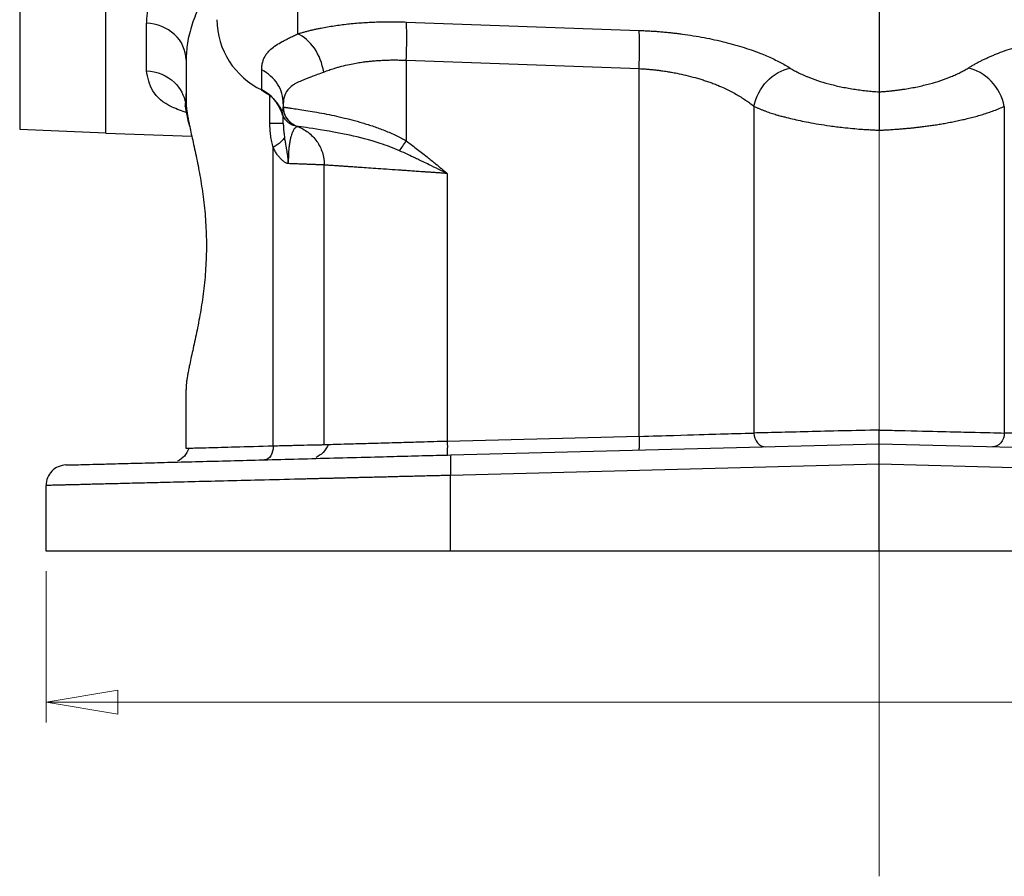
# Model space of a CAD drawing. Header units: inches. Extents: x 0.6 to 16.3, y 0.2 to 11.5.
# Tile 3 of 33: x 3.1 to 5, y 4 to 5.7. Entities that reach past the tile are written whole.
import ezdxf

# ---------------------------------------------------------------- set-up
doc = ezdxf.new("R2010")
doc.units = ezdxf.units.IN
doc.header["$MEASUREMENT"] = 0
doc.linetypes.add('CENTERX2', pattern=[0.8, 0.5, -0.1, 0.1, -0.1])
doc.styles.add('SLDTEXTSTYLE0', font='TXT', dxfattribs={"width": 0.75})
doc.dimstyles.new('SLDDIMSTYLE1', dxfattribs={"dimtxt": 0.137795, "dimasz": 0.14, "dimexe": 0, "dimexo": 0.0625, "dimgap": 0.034449, "dimtad": 0, "dimdec": 1, "dimlfac": 1.5, "dimrnd": 1e-09, "dimzin": 12, "dimdsep": 46, "dimtxsty": 'SLDTEXTSTYLE0', "dimblk1": 'CLOSED', "dimblk2": 'CLOSED', "dimsah": 1, "dimcen": 0.09, "dimadec": 0, "dimazin": 3, "dimtfac": 1, "dimtdec": 1, "dimtofl": 0, "dimtmove": 0, "dimatfit": 3, "dimldrblk": 'CLOSED', "dimfxl": 0, "dimfrac": 2, "dimtolj": 1, "dimtzin": 12, "dimarcsym": 0})

# ---------------------------------------------------------------- blocks, each defined once
blk = doc.blocks.new('_Closed')
at = {"color": 0, "linetype": 'ByBlock', "lineweight": -2}
for p, q in [((-1, 0.166667), (0, 0)), ((-1, 0.166667), (-1, -0.166667)), ((0, 0), (-1, -0.166667)), ((0, 0), (-1, 0))]:
    blk.add_line(p, q, dxfattribs=at)
blk = doc.blocks.new('_D_11')
at = {"color": 7, "linetype": 'Continuous', "lineweight": 0}
for p, q in [((3.1715, 4.5823), (3.1715, 4.2873)), ((6.4248, 4.5823), (6.4248, 4.2873)), ((5.4597, 4.5252), (5.4177, 4.5252)), ((5.4177, 4.5252), (5.4177, 4.3064)), ((5.7651, 4.5252), (5.8071, 4.5252)), ((5.8071, 4.5252), (5.8071, 4.3064)), ((3.1715, 4.3267), (5.2969, 4.3267)), ((6.4248, 4.3267), (5.9279, 4.3267)), ((5.4177, 4.3064), (5.4597, 4.3064)), ((5.8071, 4.3064), (5.7651, 4.3064))]:
    blk.add_line(p, q, dxfattribs=at)
at = {"color": 7, "linetype": 'Continuous', "lineweight": 18, "xscale": 0.14, "yscale": 0.14, "rotation": 180.0000000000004}
blk.add_blockref('_Closed', (3.1715, 4.3267, 0.4416), dxfattribs=at)
at = {"color": 7, "linetype": 'Continuous', "lineweight": 18, "xscale": 0.14, "yscale": 0.14}
blk.add_blockref('_Closed', (6.4248, 4.3267, 0.4416), dxfattribs=at)
at = {"color": 7, "linetype": 'Continuous', "lineweight": 18, "char_height": 0.1378, "attachment_point": 1, "style": 'SLDTEXTSTYLE0'}
for s, insert in [('124', (5.4597, 4.4841)), ('4.9', (5.4851, 4.2779))]:
    blk.add_mtext(s, dxfattribs=dict(at, insert=insert))

msp = doc.modelspace()

# ---------------------------------------------------------------- linework, layer by layer
at = {"color": 7, "linetype": 'CENTERX2', "lineweight": 18}
for p, q in [((4.7981, 3.987), (4.7981, 10.5473)), ((4.7981, 5.4433), (4.7981, 3.987))]:
    msp.add_line(p, q, dxfattribs=at)
at = {"color": 8, "linetype": 'Continuous', "lineweight": 25}
for p, q in [((3.1201, 5.7883), (3.1201, 5.4454)), ((3.6628, 5.7229), (3.6628, 5.6313)), ((3.6086, 5.4565), (3.6086, 5.5105))]:
    msp.add_line(p, q, dxfattribs=at)
at = {"color": 7, "linetype": 'Continuous', "lineweight": 25}
for p, q in [((3.2885, 5.4381), (3.2885, 5.7839)), ((4.7981, 5.6845), (4.7981, 5.5181)), ((3.8749, 5.6544), (4.3294, 5.638)), ((3.3676, 5.5593), (3.3676, 5.6519)), ((3.4448, 5.5807), (3.4448, 5.4993)), ((3.8749, 5.5798), (4.3294, 5.5634)), ((3.8749, 5.5798), (3.8749, 5.4222)), ((3.5927, 5.5218), (3.5927, 5.5608)), ((4.3294, 4.8457), (4.3294, 5.5634)), ((3.4446, 5.5142), (3.4438, 5.4959)), ((3.6348, 5.495), (3.6348, 5.4884)), ((4.5538, 5.4898), (4.5538, 4.8522)), ((5.0425, 5.4898), (5.0425, 4.8522)), ((3.1201, 5.4454), (3.2885, 5.4381)), ((3.6615, 5.4507), (3.6615, 5.4507)), ((3.2884, 5.4375), (3.4561, 5.4316)), ((3.615, 4.8266), (3.615, 5.4096)), ((3.7148, 4.829), (3.7148, 5.3753)), ((3.9549, 5.3588), (3.9549, 4.8359)), ((3.4448, 4.8219), (3.4448, 4.9374)), ((4.3294, 4.8457), (3.9549, 4.8359)), ((3.9622, 4.8095), (4.7981, 4.8313)), ((4.7981, 4.7914), (4.7981, 4.8313)), ((4.7981, 4.8313), (5.634, 4.8095)), ((3.4519, 4.8221), (3.4448, 4.8219)), ((4.7981, 4.7914), (3.9612, 4.7695)), ((4.7981, 4.6217), (4.7981, 4.7914)), ((5.6351, 4.7695), (4.7981, 4.7914)), ((3.9612, 4.6217), (3.9612, 4.7695)), ((3.1715, 4.6217), (3.1715, 4.7498)), ((4.7981, 4.6217), (3.9612, 4.6217)), ((5.6351, 4.6217), (4.7981, 4.6217))]:
    msp.add_line(p, q, dxfattribs=at)
at = {"color": 7, "linetype": 'Continuous', "lineweight": 25, "flags": 128}
msp.add_lwpolyline([(3.594, 5.5205), (3.5934, 5.5203), (3.5928, 5.5208), (3.5927, 5.5218)], dxfattribs=at)
at = {"color": 7, "linetype": 'Continuous', "lineweight": 25}
for centre, radius, start, end in [((3.6594, 5.6613), 0.1546, 180.8652, 244.4317), ((3.5592, 5.4534), 0.0762, 19.5522, 63.9378)]:
    msp.add_arc(centre, radius, start, end, dxfattribs=at)
for points, knots in [([(3.2885, 5.4375), (3.2885, 5.4375), (3.2885, 5.4375), (3.2885, 5.4379), (3.2885, 5.4385), (3.2885, 5.4394), (3.2885, 5.4405), (3.2885, 5.4419), (3.2885, 5.4435), (3.2885, 5.4454), (3.2885, 5.4475), (3.2885, 5.4499), (3.2885, 5.4525), (3.2885, 5.4554), (3.2885, 5.4585), (3.2885, 5.4684), (3.2885, 5.4898), (3.2885, 5.5311), (3.2885, 5.5831), (3.2885, 5.6302), (3.2885, 5.6657), (3.2885, 5.6854), (3.2885, 5.7058), (3.2885, 5.727), (3.2885, 5.749), (3.2885, 5.7716), (3.2885, 5.7873), (3.2885, 5.7952)], [0, 0, 0, 0, 0.01842, 0.036826, 0.055222, 0.073608, 0.091987, 0.110363, 0.128736, 0.147109, 0.165485, 0.183866, 0.202254, 0.220651, 0.23906, 0.257483, 0.384634, 0.511796, 0.635949, 0.760114, 0.794416, 0.828683, 0.862929, 0.897168, 0.931417, 0.965689, 1, 1, 1, 1]), ([(3.4219, 5.7905), (3.4202, 5.788), (3.4167, 5.7831), (3.4118, 5.7758), (3.4071, 5.7685), (3.4027, 5.7613), (3.3986, 5.7541), (3.3947, 5.7469), (3.391, 5.7398), (3.3876, 5.7328), (3.3845, 5.7258), (3.3809, 5.7172), (3.3772, 5.7071), (3.3737, 5.6956), (3.371, 5.6843), (3.3691, 5.6733), (3.3678, 5.6625), (3.3677, 5.6555), (3.3676, 5.6519)], [0, 0, 0, 0, 0.050606, 0.101049, 0.151346, 0.201514, 0.25157, 0.301531, 0.351415, 0.401238, 0.451018, 0.500773, 0.585188, 0.668997, 0.752291, 0.83516, 0.917698, 1, 1, 1, 1]), ([(3.6628, 5.6313), (3.6648, 5.6319), (3.6689, 5.6331), (3.6751, 5.6349), (3.6815, 5.6366), (3.6881, 5.6382), (3.6947, 5.6398), (3.7015, 5.6413), (3.7143, 5.6439), (3.7337, 5.6473), (3.7605, 5.6507), (3.7883, 5.6532), (3.8121, 5.6544), (3.8313, 5.6549), (3.8458, 5.655), (3.8603, 5.6548), (3.87, 5.6545), (3.8749, 5.6544)], [0, 0, 0, 0, 0.036074, 0.07203, 0.107891, 0.143681, 0.179424, 0.215145, 0.250867, 0.377241, 0.503137, 0.628562, 0.753762, 0.815355, 0.876835, 0.938338, 1, 1, 1, 1]), ([(3.8749, 5.5798), (3.8752, 5.5878), (3.8754, 5.5958), (3.8757, 5.6111), (3.8758, 5.6184), (3.8758, 5.6316), (3.8757, 5.6376), (3.8754, 5.6475), (3.8752, 5.6515), (3.8749, 5.6544)], [0, 0, 0, 0, 0.25, 0.25, 0.5, 0.5, 0.75, 0.75, 1, 1, 1, 1]), ([(4.3294, 5.638), (4.3326, 5.6379), (4.3389, 5.6376), (4.3483, 5.6371), (4.3578, 5.6366), (4.3672, 5.6359), (4.3766, 5.6351), (4.3859, 5.6342), (4.3953, 5.6332), (4.4046, 5.6321), (4.4253, 5.6294), (4.4568, 5.6243), (4.4973, 5.6154), (4.5353, 5.6047), (4.5628, 5.5949), (4.5817, 5.587), (4.5934, 5.5816), (4.6045, 5.5761), (4.615, 5.5704), (4.6214, 5.5664), (4.6246, 5.5644)], [0, 0, 0, 0, 0.026736, 0.05341, 0.080046, 0.106668, 0.133301, 0.15997, 0.186698, 0.21351, 0.24043, 0.365727, 0.492055, 0.619462, 0.748096, 0.798265, 0.848416, 0.898674, 0.949161, 1, 1, 1, 1]), ([(4.9717, 5.5644), (4.9735, 5.5655), (4.977, 5.5677), (4.9826, 5.571), (4.9883, 5.5742), (4.9943, 5.5773), (5.0004, 5.5804), (5.0068, 5.5834), (5.0134, 5.5864), (5.0201, 5.5893), (5.0355, 5.5956), (5.061, 5.6047), (5.099, 5.6154), (5.1395, 5.6243), (5.1735, 5.6298), (5.1991, 5.633), (5.2159, 5.6347), (5.2329, 5.6362), (5.2499, 5.6373), (5.2612, 5.6378), (5.2669, 5.638)], [0, 0, 0, 0, 0.028289, 0.056454, 0.084517, 0.112498, 0.140419, 0.1683, 0.196164, 0.224031, 0.251922, 0.380516, 0.507964, 0.634252, 0.759589, 0.80795, 0.85603, 0.90397, 0.951912, 1, 1, 1, 1]), ([(3.5927, 5.5608), (3.5927, 5.5622), (3.5927, 5.5649), (3.5931, 5.5689), (3.5937, 5.5728), (3.5946, 5.5764), (3.5957, 5.58), (3.597, 5.5834), (3.5986, 5.5867), (3.6005, 5.5898), (3.6026, 5.5929), (3.605, 5.5958), (3.6076, 5.5987), (3.6124, 5.6032), (3.6202, 5.6091), (3.6303, 5.6151), (3.6395, 5.6199), (3.6467, 5.6236), (3.6544, 5.6273), (3.66, 5.63), (3.6628, 5.6313)], [0, 0, 0, 0, 0.044591, 0.088899, 0.132951, 0.176771, 0.220386, 0.263822, 0.307106, 0.350265, 0.393327, 0.436319, 0.479269, 0.522205, 0.645361, 0.76773, 0.826448, 0.884678, 0.942501, 1, 1, 1, 1]), ([(3.7137, 5.5567), (3.7154, 5.5574), (3.7189, 5.5588), (3.7255, 5.5612), (3.7329, 5.5636), (3.741, 5.5661), (3.7508, 5.5688), (3.7628, 5.5716), (3.7761, 5.5741), (3.7862, 5.5757), (3.7943, 5.5769), (3.8014, 5.5777), (3.8099, 5.5786), (3.8198, 5.5793), (3.8306, 5.5799), (3.8417, 5.5803), (3.8509, 5.5804), (3.8584, 5.5803), (3.8639, 5.5802), (3.8694, 5.5801), (3.873, 5.5799), (3.8749, 5.5798)], [0, 0, 0, 0, 0.041682, 0.080729, 0.150602, 0.202124, 0.25427, 0.353935, 0.435478, 0.505206, 0.542177, 0.584062, 0.630765, 0.689894, 0.755133, 0.813638, 0.878218, 0.908968, 0.939255, 0.969771, 1, 1, 1, 1]), ([(3.3676, 5.5593), (3.3881, 5.5586), (3.4242, 5.5435), (3.4412, 5.511), (3.4438, 5.4959)], [-1, -1, -1, -1, -0.5, -0.1013245, -0.1013245, -0.1013245, -0.1013245]), ([(3.7137, 5.5567), (3.7049, 5.5531), (3.6966, 5.55), (3.6821, 5.5446), (3.6759, 5.5422), (3.6667, 5.5382), (3.6634, 5.5366), (3.6585, 5.534), (3.6567, 5.533), (3.6516, 5.5298), (3.6487, 5.5275), (3.6421, 5.5209), (3.6391, 5.5162), (3.6356, 5.5061), (3.6348, 5.5008), (3.6348, 5.495)], [-1.053967, -1.053967, -1.053967, -1.053967, -0.869523, -0.869523, -0.65873, -0.65873, -0.526984, -0.526984, -0.461111, -0.461111, -0.355714, -0.355714, -0.187079, -0.187079, 0, 0, 0, 0]), ([(4.3294, 5.5634), (4.3317, 5.5633), (4.3363, 5.5631), (4.3434, 5.5626), (4.3506, 5.562), (4.3581, 5.5613), (4.3657, 5.5604), (4.3745, 5.5593), (4.3835, 5.558), (4.3934, 5.5563), (4.4057, 5.554), (4.4212, 5.5506), (4.4361, 5.5467), (4.4479, 5.5433), (4.4552, 5.541), (4.4609, 5.5392), (4.4668, 5.5372), (4.4742, 5.5345), (4.485, 5.5303), (4.5003, 5.5235), (4.515, 5.5158), (4.528, 5.5081), (4.5371, 5.5022), (4.5459, 5.4961), (4.5514, 5.492), (4.5542, 5.4899)], [0, 0, 0, 0, 0.02508, 0.050564, 0.076842, 0.104311, 0.133366, 0.160292, 0.201927, 0.233325, 0.271701, 0.342437, 0.414079, 0.450543, 0.486535, 0.504454, 0.523042, 0.559847, 0.601864, 0.67058, 0.781176, 0.835364, 0.891198, 0.944223, 1, 1, 1, 1]), ([(4.6246, 5.5644), (4.626, 5.5636), (4.6287, 5.5619), (4.633, 5.5594), (4.6375, 5.557), (4.6422, 5.5546), (4.647, 5.5523), (4.6521, 5.55), (4.6618, 5.5459), (4.6772, 5.5402), (4.6993, 5.5336), (4.7229, 5.528), (4.7436, 5.5242), (4.7603, 5.5218), (4.7728, 5.5202), (4.7855, 5.519), (4.7939, 5.5184), (4.7981, 5.5181)], [0, 0, 0, 0, 0.036355, 0.072536, 0.108581, 0.144528, 0.180418, 0.216288, 0.252179, 0.380435, 0.507655, 0.633754, 0.758949, 0.81951, 0.879713, 0.939796, 1, 1, 1, 1]), ([(4.7981, 5.5181), (4.8006, 5.5183), (4.8054, 5.5186), (4.8126, 5.5192), (4.8198, 5.5199), (4.827, 5.5207), (4.8341, 5.5216), (4.8412, 5.5225), (4.8544, 5.5245), (4.8733, 5.528), (4.897, 5.5336), (4.9191, 5.5402), (4.9359, 5.5464), (4.9481, 5.5517), (4.9566, 5.5558), (4.9645, 5.56), (4.9693, 5.563), (4.9717, 5.5644)], [0, 0, 0, 0, 0.034419, 0.06877, 0.103098, 0.137448, 0.171865, 0.206393, 0.241076, 0.366207, 0.49237, 0.619527, 0.747844, 0.810609, 0.873416, 0.936477, 1, 1, 1, 1]), ([(5.0426, 5.4898), (5.0391, 5.5077), (5.0206, 5.5432), (4.9878, 5.5617), (4.9717, 5.5644), (4.9717, 5.5644), (4.9717, 5.5644), (4.9717, 5.5644)], [0.000019, 0.000019, 0.000019, 0.000019, 0.5, 1, 1, 1, 1.000128, 1.000128, 1.000128, 1.000128]), ([(3.594, 5.5205), (3.6, 5.5169), (3.612, 5.5096), (3.625, 5.4938), (3.6326, 5.48), (3.6338, 5.4715), (3.6341, 5.4696)], [0, 0, 0, 0, 0.304294, 0.607314, 0.909145, 1, 1, 1, 1]), ([(4.7981, 5.5181), (4.7981, 5.5176), (4.7981, 5.5164), (4.7981, 5.514), (4.7981, 5.5103), (4.7981, 5.5051), (4.7981, 5.4979), (4.7981, 5.4892), (4.7981, 5.4795), (4.7981, 5.47), (4.7981, 5.4607), (4.7981, 5.4518), (4.7981, 5.446), (4.7981, 5.4433)], [0, 0, 0, 0, 0.040425, 0.098021, 0.172793, 0.264728, 0.373769, 0.499826, 0.613451, 0.720321, 0.820394, 0.91362, 1, 1, 1, 1]), ([(3.4448, 5.4993), (3.4448, 5.4983), (3.4449, 5.4962), (3.445, 5.4929), (3.4453, 5.4894), (3.4457, 5.4857), (3.4462, 5.4818), (3.4468, 5.4777), (3.4476, 5.4733), (3.4483, 5.4688), (3.4492, 5.4641), (3.4502, 5.4592), (3.4518, 5.4512), (3.4543, 5.4396), (3.4578, 5.4237), (3.4616, 5.4066), (3.4667, 5.3826), (3.473, 5.3502), (3.4794, 5.3081), (3.4836, 5.2638), (3.4851, 5.2184), (3.4836, 5.1729), (3.4794, 5.1287), (3.473, 5.0866), (3.4667, 5.0541), (3.4616, 5.0301), (3.4578, 5.0131), (3.4543, 4.9971), (3.4515, 4.984), (3.4494, 4.9734), (3.4478, 4.9648), (3.4465, 4.9569), (3.4456, 4.9497), (3.4449, 4.9431), (3.4449, 4.9393), (3.4448, 4.9374)], [0, 0, 0, 0, 0.011463, 0.022902, 0.034326, 0.045743, 0.057161, 0.068588, 0.080032, 0.091501, 0.103004, 0.114548, 0.126141, 0.157491, 0.188854, 0.220179, 0.251395, 0.313727, 0.375914, 0.438273, 0.499987, 0.561691, 0.624061, 0.686248, 0.74858, 0.779794, 0.81112, 0.842482, 0.873833, 0.895053, 0.916131, 0.937114, 0.958053, 0.978998, 1, 1, 1, 1]), ([(3.442, 5.4908), (3.442, 5.4908), (3.4421, 5.4909), (3.4442, 5.489), (3.4446, 5.4827), (3.4447, 5.4801)], [0, 0, 0, 0, 0.112401, 0.625449, 1, 1, 1, 1]), ([(3.452, 5.4505), (3.4516, 5.4521), (3.4509, 5.4551), (3.4498, 5.4595), (3.4486, 5.4644), (3.4475, 5.4699), (3.4462, 5.4764), (3.445, 5.4831), (3.444, 5.4899), (3.4439, 5.4939), (3.4438, 5.4959)], [0, 0, 0, 0, 0.083824, 0.166784, 0.248586, 0.37226, 0.498343, 0.666894, 0.832304, 1, 1, 1, 1]), ([(3.631, 5.4789), (3.6314, 5.4793), (3.6322, 5.4802), (3.6331, 5.4816), (3.6339, 5.4831), (3.6344, 5.4848), (3.6348, 5.4865), (3.6348, 5.4878), (3.6348, 5.4884)], [0, 0, 0, 0, 0.1542062, 0.3133865, 0.4775489, 0.6467008, 0.8208491, 1, 1, 1, 1]), ([(3.6348, 5.4884), (3.6348, 5.4884), (3.6348, 5.4884), (3.6348, 5.4884), (3.6348, 5.4884), (3.6348, 5.4884), (3.6348, 5.4884), (3.6349, 5.4884), (3.6349, 5.4884), (3.6349, 5.4884)], [0, 0, 0, 0, 0.00567104, 0.00567104, 0.01078296, 0.01078296, 0.01397791, 0.01397791, 0.01597476, 0.01597476, 0.01597476, 0.01597476]), ([(3.6348, 5.4884), (3.6348, 5.4802), (3.6374, 5.4721), (3.6469, 5.4587), (3.6537, 5.4535), (3.6615, 5.4507)], [0, 0, 0, 0, 0.5, 0.5, 1, 1, 1, 1]), ([(3.6349, 5.4884), (3.6349, 5.4884), (3.6351, 5.4884), (3.6357, 5.4883), (3.6365, 5.4882), (3.6375, 5.488), (3.6388, 5.4878), (3.6403, 5.4876), (3.642, 5.4874), (3.6439, 5.4871), (3.646, 5.4868), (3.6539, 5.4857), (3.6722, 5.4831), (3.7077, 5.4772), (3.7473, 5.469), (3.7826, 5.4599), (3.811, 5.4509), (3.8295, 5.4441), (3.8441, 5.438), (3.855, 5.433), (3.8652, 5.4278), (3.8717, 5.424), (3.8749, 5.4222)], [0, 0, 0, 0, 0.021075, 0.041941, 0.062598, 0.083047, 0.103287, 0.123318, 0.143143, 0.162759, 0.182169, 0.201371, 0.359599, 0.503418, 0.6347, 0.754392, 0.818064, 0.878265, 0.910896, 0.942027, 0.97171, 1, 1, 1, 1]), ([(3.635, 5.4827), (3.6351, 5.4822), (3.6352, 5.4812), (3.6355, 5.4802), (3.6356, 5.4797)], [0, 0, 0, 0, 0.507718, 1, 1, 1, 1]), ([(3.6356, 5.4797), (3.6357, 5.4792), (3.636, 5.4781), (3.6363, 5.4771), (3.6364, 5.4766)], [0, 0, 0, 0, 0.536931, 1, 1, 1, 1]), ([(4.5538, 5.4898), (4.5554, 5.4891), (4.5587, 5.4876), (4.5639, 5.4854), (4.5691, 5.4833), (4.5744, 5.4813), (4.5797, 5.4793), (4.5849, 5.4775), (4.59, 5.4758), (4.5948, 5.4743), (4.5988, 5.4731), (4.6026, 5.472), (4.6073, 5.4707), (4.6161, 5.4684), (4.6334, 5.4641), (4.662, 5.458), (4.6958, 5.4525), (4.7252, 5.4488), (4.7457, 5.4467), (4.7582, 5.4456), (4.7667, 5.445), (4.7725, 5.4446), (4.7803, 5.4442), (4.7891, 5.4437), (4.795, 5.4434), (4.7981, 5.4433)], [0, 0, 0, 0, 0.031204, 0.062136, 0.092546, 0.12218, 0.150782, 0.178094, 0.203857, 0.227811, 0.249701, 0.260626, 0.28149, 0.313279, 0.376958, 0.504248, 0.66113, 0.755868, 0.820604, 0.878854, 0.887204, 0.909204, 0.939643, 0.968187, 1, 1, 1, 1]), ([(4.7981, 5.4433), (4.7991, 5.4433), (4.8012, 5.4434), (4.8045, 5.4435), (4.8084, 5.4437), (4.8128, 5.444), (4.8176, 5.4442), (4.823, 5.4446), (4.8289, 5.445), (4.8352, 5.4454), (4.8421, 5.446), (4.8494, 5.4466), (4.8572, 5.4473), (4.8655, 5.4482), (4.8741, 5.4491), (4.8832, 5.4502), (4.8927, 5.4515), (4.9026, 5.4529), (4.9127, 5.4544), (4.9232, 5.4562), (4.934, 5.4581), (4.9449, 5.4602), (4.9561, 5.4626), (4.9673, 5.4651), (4.9786, 5.4679), (4.9898, 5.4709), (5.001, 5.4742), (5.0119, 5.4778), (5.0226, 5.4815), (5.033, 5.4856), (5.0393, 5.4884), (5.0425, 5.4898)], [0, 0, 0, 0, 0.009735, 0.0212038, 0.0344069, 0.0493456, 0.0660211, 0.0844356, 0.1045918, 0.1264932, 0.150145, 0.1755535, 0.2027244, 0.2316544, 0.2623488, 0.2948142, 0.3290581, 0.3650879, 0.4029117, 0.4425373, 0.4839731, 0.5272276, 0.5723102, 0.6192316, 0.6680048, 0.7186429, 0.7711501, 0.8255341, 0.8818011, 0.9399552, 1, 1, 1, 1]), ([(3.631, 5.4789), (3.6312, 5.478), (3.6316, 5.4764), (3.6324, 5.4742), (3.6332, 5.4724), (3.6344, 5.4698), (3.6362, 5.4668), (3.6391, 5.4631), (3.6425, 5.4598), (3.6464, 5.4569), (3.6505, 5.4546), (3.6533, 5.4535), (3.6547, 5.4529)], [0, 0, 0, 0, 0.0754082, 0.1424327, 0.2011631, 0.251676, 0.384195, 0.5026926, 0.6395774, 0.766471, 0.8856975, 1, 1, 1, 1]), ([(3.6348, 5.4565), (3.6348, 5.4574), (3.6348, 5.4592), (3.6348, 5.4618), (3.6348, 5.4643), (3.6348, 5.4666), (3.6348, 5.4681), (3.6348, 5.4688)], [0, 0, 0, 0, 0.192636, 0.388711, 0.588475, 0.792164, 1, 1, 1, 1]), ([(3.6364, 5.4766), (3.6366, 5.4761), (3.637, 5.475), (3.6374, 5.4739), (3.6376, 5.4734)], [0, 0, 0, 0, 0.502177, 1, 1, 1, 1]), ([(3.6376, 5.4734), (3.6378, 5.4729), (3.6383, 5.4718), (3.6388, 5.4707), (3.6391, 5.4702)], [0, 0, 0, 0, 0.497395, 1, 1, 1, 1]), ([(3.6396, 5.4694), (3.6396, 5.4694), (3.6397, 5.4693), (3.6397, 5.4692), (3.6398, 5.4691), (3.64, 5.4687), (3.6403, 5.4683), (3.6406, 5.4678), (3.6408, 5.4674), (3.6409, 5.4673), (3.6409, 5.4672), (3.641, 5.4672), (3.641, 5.4671), (3.641, 5.4672), (3.641, 5.4671)], [0, 0, 0, 0, 0.0625, 0.0625, 0.125, 0.25, 0.5, 0.75, 0.875, 0.9375, 0.96875, 0.984375, 0.984375, 1, 1, 1, 1]), ([(3.6455, 5.4612), (3.6459, 5.4608), (3.6464, 5.4603), (3.6474, 5.4594), (3.6478, 5.4589), (3.6483, 5.4585)], [0, 0, 0, 0, 0.5, 0.5, 1, 1, 1, 1]), ([(3.6348, 5.4565), (3.6348, 5.4565), (3.6325, 5.4565), (3.6235, 5.4565), (3.6168, 5.4565), (3.6086, 5.4565)], [0, 0, 0, 0, 0.5, 0.5, 1, 1, 1, 1]), ([(3.615, 5.4096), (3.6145, 5.4114), (3.6134, 5.4151), (3.6122, 5.4207), (3.6111, 5.4265), (3.6102, 5.4323), (3.6095, 5.4382), (3.609, 5.4442), (3.6087, 5.4503), (3.6086, 5.4544), (3.6086, 5.4565)], [0, 0, 0, 0, 0.122719, 0.245534, 0.368728, 0.492581, 0.617369, 0.743362, 0.870821, 1, 1, 1, 1]), ([(3.6348, 5.4565), (3.6348, 5.4536), (3.6349, 5.4506), (3.6353, 5.4447), (3.6356, 5.4418), (3.6362, 5.4369), (3.6364, 5.435), (3.6369, 5.4318), (3.6371, 5.4306), (3.6373, 5.4293)], [-0.1829087, -0.1829087, -0.1829087, -0.1829087, -0.1600451, -0.1600451, -0.1234633, -0.1234633, -0.0649326, -0.0649326, 0, 0, 0, 0]), ([(3.6615, 5.4507), (3.6614, 5.4507), (3.6614, 5.4506), (3.6611, 5.4504), (3.6605, 5.4501), (3.6599, 5.4495), (3.6586, 5.4484), (3.6564, 5.4461), (3.6532, 5.441), (3.6504, 5.4338), (3.6483, 5.4256), (3.6469, 5.4183), (3.6458, 5.4098), (3.6451, 5.4015), (3.6448, 5.3945), (3.6446, 5.3891), (3.6445, 5.3836), (3.6445, 5.3799), (3.6445, 5.378)], [0, 0, 0, 0, 0.057925, 0.115041, 0.171555, 0.227668, 0.283575, 0.421978, 0.551347, 0.675055, 0.734785, 0.791116, 0.846519, 0.898517, 0.924614, 0.950045, 0.975077, 1, 1, 1, 1]), ([(3.6523, 5.4538), (3.6537, 5.4535), (3.6559, 5.453), (3.6559, 5.4531), (3.6559, 5.4531)], [0, 0, 0, 0, 0.58341, 1, 1, 1, 1]), ([(3.6615, 5.4507), (3.6692, 5.448), (3.6766, 5.4441), (3.6896, 5.4342), (3.6954, 5.4282), (3.7049, 5.4148), (3.7086, 5.4074), (3.7135, 5.3917), (3.7148, 5.3835), (3.7148, 5.3753)], [0, 0, 0, 0, 0.25, 0.25, 0.5, 0.5, 0.75, 0.75, 1, 1, 1, 1]), ([(3.8617, 5.4031), (3.8495, 5.4087), (3.8366, 5.4134), (3.8033, 5.4242), (3.7833, 5.4292), (3.7352, 5.4398), (3.7101, 5.4437), (3.6727, 5.4493), (3.662, 5.4505), (3.6615, 5.4507)], [-1.254494, -1.254494, -1.254494, -1.254494, -1.097682, -1.097682, -0.846783, -0.846783, -0.445345, -0.445345, 0, 0, 0, 0]), ([(3.6444, 5.378), (3.6444, 5.3792), (3.6444, 5.3809), (3.6443, 5.383), (3.6442, 5.3852), (3.644, 5.3884), (3.6436, 5.3924), (3.643, 5.3971), (3.6423, 5.4015), (3.6416, 5.4053), (3.6411, 5.408), (3.6407, 5.4106), (3.6399, 5.4149), (3.6387, 5.4211), (3.6378, 5.4265), (3.6373, 5.4293)], [0, 0, 0, 0, 0.067802, 0.094179, 0.12272, 0.190705, 0.27241, 0.349336, 0.464806, 0.522145, 0.575178, 0.625272, 0.672822, 0.830041, 1, 1, 1, 1]), ([(3.8749, 5.4222), (3.878, 5.4199), (3.8846, 5.4152), (3.8945, 5.4077), (3.9048, 5.3997), (3.9175, 5.3897), (3.9342, 5.376), (3.9473, 5.3651), (3.9549, 5.3588)], [0, 0, 0, 0, 0.114433, 0.23588, 0.364366, 0.499913, 0.709247, 1, 1, 1, 1]), ([(3.6444, 5.378), (3.6441, 5.378), (3.6436, 5.3781), (3.6426, 5.3783), (3.6413, 5.3788), (3.6387, 5.38), (3.6351, 5.3824), (3.631, 5.3861), (3.6268, 5.3905), (3.6226, 5.396), (3.6185, 5.4024), (3.6162, 5.4072), (3.615, 5.4096)], [0, 0, 0, 0, 0.022743, 0.049717, 0.08107, 0.140448, 0.274777, 0.399359, 0.529376, 0.683244, 0.839525, 1, 1, 1, 1]), ([(3.9549, 5.3588), (3.9494, 5.3614), (3.9438, 5.3641), (3.932, 5.3698), (3.9258, 5.3729), (3.9156, 5.3778), (3.9117, 5.3796), (3.9058, 5.3824), (3.9039, 5.3834), (3.8988, 5.3858), (3.8958, 5.3872), (3.8877, 5.391), (3.8828, 5.3934), (3.8725, 5.3982), (3.8671, 5.4007), (3.8617, 5.4031)], [-0.3893234, -0.3893234, -0.3893234, -0.3893234, -0.3211918, -0.3211918, -0.2433271, -0.2433271, -0.1946617, -0.1946617, -0.170329, -0.170329, -0.1313966, -0.1313966, -0.0691049, -0.0691049, 0, 0, 0, 0]), ([(3.7148, 5.3753), (3.7148, 5.3753), (3.7147, 5.3753), (3.7143, 5.3753), (3.7136, 5.3754), (3.7126, 5.3754), (3.7113, 5.3754), (3.7098, 5.3755), (3.7079, 5.3756), (3.7057, 5.3757), (3.7033, 5.3758), (3.7005, 5.3759), (3.6975, 5.376), (3.6941, 5.3761), (3.6905, 5.3762), (3.6865, 5.3764), (3.6823, 5.3766), (3.6778, 5.3767), (3.6729, 5.3769), (3.6678, 5.3771), (3.6624, 5.3773), (3.6567, 5.3775), (3.6507, 5.3778), (3.6465, 5.3779), (3.6444, 5.378)], [0, 0, 0, 0, 0.043545, 0.087271, 0.131179, 0.175268, 0.219539, 0.263992, 0.308627, 0.353443, 0.398442, 0.443622, 0.488984, 0.534529, 0.580255, 0.626164, 0.672255, 0.718529, 0.764984, 0.811622, 0.858443, 0.905446, 0.952632, 1, 1, 1, 1]), ([(3.9549, 5.3588), (3.9522, 5.3589), (3.9468, 5.3593), (3.9389, 5.3599), (3.9313, 5.3604), (3.9239, 5.3609), (3.9168, 5.3614), (3.91, 5.3618), (3.9035, 5.3623), (3.8972, 5.3627), (3.8913, 5.3631), (3.8856, 5.3635), (3.8801, 5.3639), (3.875, 5.3643), (3.8701, 5.3646), (3.8587, 5.3654), (3.8417, 5.3666), (3.8202, 5.368), (3.8012, 5.3694), (3.7857, 5.3704), (3.7731, 5.3713), (3.7629, 5.372), (3.7537, 5.3726), (3.7454, 5.3732), (3.7381, 5.3737), (3.7318, 5.3741), (3.7265, 5.3745), (3.7222, 5.3748), (3.7189, 5.375), (3.7165, 5.3752), (3.7151, 5.3753), (3.7149, 5.3753), (3.7148, 5.3753)], [0, 0, 0, 0, 0.021287, 0.041947, 0.06198, 0.081386, 0.100165, 0.118317, 0.135842, 0.15274, 0.169011, 0.184655, 0.199671, 0.214061, 0.227824, 0.240959, 0.310359, 0.376724, 0.440056, 0.500356, 0.543965, 0.587214, 0.630102, 0.672632, 0.714802, 0.756614, 0.798069, 0.839166, 0.879907, 0.920293, 0.960323, 1, 1, 1, 1]), ([(4.3294, 4.8457), (4.3296, 4.8387), (4.3296, 4.8318), (4.3294, 4.8219), (4.3291, 4.8191), (4.3287, 4.8191)], [0, 0, 0, 0, 0.5, 0.5, 1, 1, 1, 1]), ([(4.3294, 4.8457), (4.3546, 4.8464), (4.3786, 4.8471), (4.4354, 4.8488), (4.4638, 4.8496), (4.5046, 4.8508), (4.519, 4.8512), (4.5398, 4.8518), (4.5471, 4.852), (4.5538, 4.8522)], [-1.723503, -1.723503, -1.723503, -1.723503, -1.616838, -1.616838, -1.389336, -1.389336, -1.025333, -1.025333, -0.621517, -0.621517, -0.621517, -0.621517]), ([(4.7981, 4.858), (4.7741, 4.8575), (4.75, 4.8569), (4.7033, 4.8558), (4.6807, 4.8552), (4.6383, 4.8542), (4.6185, 4.8537), (4.5828, 4.8529), (4.5671, 4.8525), (4.5539, 4.8522)], [0, 0, 0, 0, 0.25, 0.25, 0.5, 0.5, 0.75, 0.75, 1, 1, 1, 1]), ([(4.7981, 4.8313), (4.7981, 4.8314), (4.7981, 4.8314), (4.7981, 4.8318), (4.7982, 4.8325), (4.7982, 4.8336), (4.7982, 4.835), (4.7982, 4.8369), (4.7982, 4.8393), (4.7982, 4.8421), (4.7982, 4.8455), (4.7982, 4.8493), (4.7981, 4.8536), (4.7981, 4.8565), (4.7981, 4.858)], [0, 0, 0, 0, 0.058431, 0.121405, 0.188947, 0.261042, 0.337634, 0.418648, 0.504062, 0.594007, 0.688634, 0.78792, 0.891733, 1, 1, 1, 1]), ([(4.7981, 4.858), (4.8123, 4.8577), (4.8253, 4.8574), (4.9038, 4.8555), (4.9474, 4.8545), (5.0064, 4.8531), (5.0263, 4.8526), (5.0425, 4.8522)], [1.96302, 1.96302, 1.96302, 1.96302, 2.133787, 2.133787, 3.106134, 3.106134, 4.25566, 4.25566, 4.25566, 4.25566]), ([(5.2669, 4.8457), (5.2584, 4.846), (5.2499, 4.8462), (5.2351, 4.8466), (5.2298, 4.8468), (5.2182, 4.8471), (5.2054, 4.8475), (5.1847, 4.8481), (5.1694, 4.8485), (5.1613, 4.8488), (5.1585, 4.8488), (5.1526, 4.849), (5.1367, 4.8495), (5.1123, 4.8502), (5.0896, 4.8508), (5.0803, 4.8511), (5.0756, 4.8512), (5.0612, 4.8517), (5.0514, 4.8519), (5.0424, 4.8522)], [0, 0, 0, 0, 0.25, 0.25, 0.375, 0.375, 0.5, 0.625, 0.6875, 0.6875, 0.71875, 0.71875, 0.75, 0.875, 0.90625, 0.90625, 0.9375, 0.9375, 1, 1, 1, 1]), ([(3.7148, 4.829), (3.7148, 4.829), (3.7145, 4.829), (3.7133, 4.8289), (3.7128, 4.8289), (3.7115, 4.8289), (3.7095, 4.8288), (3.7047, 4.8287), (3.7004, 4.8286), (3.698, 4.8286), (3.6971, 4.8285), (3.695, 4.8285), (3.6889, 4.8283), (3.6782, 4.8281), (3.6637, 4.8277), (3.6606, 4.8277), (3.654, 4.8275), (3.6424, 4.8272), (3.6267, 4.8269), (3.615, 4.8266)], [0, 0, 0, 0, 0.25, 0.25, 0.375, 0.375, 0.5, 0.625, 0.6875, 0.6875, 0.71875, 0.71875, 0.75, 0.875, 0.875, 0.90625, 0.90625, 0.9375, 1, 1, 1, 1]), ([(3.7231, 4.8295), (3.7198, 4.8239), (3.7129, 4.8124), (3.7033, 4.8071), (3.6983, 4.8043)], [0, 0, 0, 0, 0.4812555, 1, 1, 1, 1]), ([(3.7249, 4.8293), (3.7227, 4.8292), (3.7159, 4.829), (3.7153, 4.829), (3.7148, 4.829)], [0, 0, 0, 0, 0.317218, 1, 1, 1, 1]), ([(3.2104, 4.7898), (3.2105, 4.7898), (3.2105, 4.7898), (3.2109, 4.7898), (3.2115, 4.7898), (3.2124, 4.7898), (3.2135, 4.7899), (3.2149, 4.7899), (3.2165, 4.7899), (3.2184, 4.79), (3.2205, 4.79), (3.2263, 4.7902), (3.2384, 4.7905), (3.262, 4.7911), (3.2928, 4.7919), (3.331, 4.7929), (3.3759, 4.7941), (3.4274, 4.7955), (3.4845, 4.7969), (3.5464, 4.7986), (3.6122, 4.8003), (3.6805, 4.8021), (3.7509, 4.8039), (3.8077, 4.8054), (3.8504, 4.8065), (3.8781, 4.8073), (3.906, 4.808), (3.9341, 4.8087), (3.9529, 4.8092), (3.9622, 4.8095)], [0, 0, 0, 0, 0.01173, 0.023445, 0.035149, 0.046845, 0.058537, 0.070228, 0.081924, 0.093626, 0.10534, 0.117068, 0.178853, 0.240651, 0.304833, 0.369028, 0.434482, 0.499949, 0.565407, 0.630878, 0.695072, 0.75928, 0.821083, 0.882898, 0.906343, 0.929745, 0.953136, 0.976544, 1, 1, 1, 1]), ([(3.45, 4.8223), (3.4475, 4.8168), (3.4426, 4.8055), (3.4332, 4.8001), (3.4284, 4.7973)], [0, 0, 0, 0, 0.484099, 1, 1, 1, 1]), ([(3.9622, 4.8095), (3.9617, 4.8094), (3.9608, 4.8008), (3.9609, 4.7799), (3.9612, 4.7695)], [0.0003668, 0.0003668, 0.0003668, 0.0003668, 0.5, 1, 1, 1, 1]), ([(3.2104, 4.7898), (3.2053, 4.7896), (3.2002, 4.7885), (3.1907, 4.7844), (3.1864, 4.7814), (3.1792, 4.774), (3.1764, 4.7696), (3.1725, 4.7601), (3.1715, 4.7549), (3.1715, 4.7498)], [0, 0, 0, 0, 0.25, 0.25, 0.5, 0.5, 0.75, 0.75, 1, 1, 1, 1]), ([(3.9612, 4.7695), (3.9563, 4.7694), (3.9467, 4.7691), (3.9324, 4.7688), (3.9184, 4.7684), (3.9045, 4.7681), (3.891, 4.7677), (3.8777, 4.7674), (3.8647, 4.7671), (3.8519, 4.7668), (3.8394, 4.7664), (3.8271, 4.7661), (3.8151, 4.7658), (3.8034, 4.7655), (3.792, 4.7653), (3.7808, 4.765), (3.7699, 4.7647), (3.7592, 4.7644), (3.7488, 4.7642), (3.7386, 4.7639), (3.7288, 4.7637), (3.7191, 4.7634), (3.7098, 4.7632), (3.7007, 4.763), (3.6918, 4.7628), (3.6832, 4.7625), (3.6749, 4.7623), (3.6426, 4.7615), (3.5889, 4.7602), (3.5183, 4.7584), (3.4555, 4.7569), (3.4102, 4.7557), (3.3789, 4.755), (3.3586, 4.7545), (3.3393, 4.754), (3.321, 4.7535), (3.3037, 4.7531), (3.2875, 4.7527), (3.2724, 4.7523), (3.2583, 4.752), (3.2452, 4.7516), (3.2333, 4.7513), (3.2224, 4.7511), (3.2126, 4.7508), (3.2038, 4.7506), (3.1961, 4.7504), (3.1895, 4.7502), (3.1839, 4.7501), (3.1793, 4.75), (3.1758, 4.7499), (3.1733, 4.7498), (3.1718, 4.7498), (3.1716, 4.7498), (3.1715, 4.7498)], [0, 0, 0, 0, 0.011528, 0.022874, 0.034039, 0.045022, 0.055823, 0.066443, 0.076882, 0.087139, 0.097215, 0.107109, 0.116821, 0.126352, 0.135701, 0.144869, 0.153856, 0.16266, 0.171284, 0.179726, 0.187986, 0.196065, 0.203962, 0.211677, 0.219212, 0.226564, 0.233735, 0.240725, 0.310076, 0.376407, 0.439718, 0.500008, 0.524975, 0.549826, 0.574562, 0.599181, 0.623685, 0.648073, 0.672344, 0.696501, 0.720541, 0.744466, 0.768274, 0.791968, 0.815545, 0.839007, 0.862353, 0.885583, 0.908698, 0.931697, 0.95458, 0.977348, 1, 1, 1, 1]), ([(3.9612, 4.6217), (3.9563, 4.6217), (3.9464, 4.6217), (3.9316, 4.6217), (3.9169, 4.6217), (3.9022, 4.6217), (3.8875, 4.6217), (3.8729, 4.6217), (3.8583, 4.6217), (3.8437, 4.6217), (3.8292, 4.6217), (3.7942, 4.6217), (3.7392, 4.6217), (3.6653, 4.6217), (3.5935, 4.6217), (3.5243, 4.6217), (3.4593, 4.6217), (3.3994, 4.6217), (3.3453, 4.6217), (3.2981, 4.6217), (3.258, 4.6217), (3.2257, 4.6217), (3.2008, 4.6217), (3.187, 4.6217), (3.1797, 4.6217), (3.176, 4.6217), (3.1734, 4.6217), (3.1718, 4.6217), (3.1716, 4.6217), (3.1715, 4.6217)], [0, 0, 0, 0, 0.0117319, 0.0234487, 0.0351542, 0.0468521, 0.0585461, 0.0702398, 0.0819371, 0.0936415, 0.1053569, 0.1170868, 0.1788818, 0.2406875, 0.3048767, 0.369077, 0.4345342, 0.5000023, 0.5654595, 0.6309276, 0.6951168, 0.7593171, 0.8211121, 0.8829178, 0.9063588, 0.9297579, 0.9531447, 0.9765488, 1, 1, 1, 1])]:
    msp.add_open_spline(points, degree=3, knots=knots, dxfattribs=at)
at = {"color": 8, "linetype": 'Continuous', "lineweight": 25}
for points, knots in [([(3.4888, 5.7194), (3.4828, 5.7086), (3.4697, 5.6852), (3.456, 5.6496), (3.4465, 5.6139), (3.4454, 5.5914), (3.4448, 5.5807)], [0, 0, 0, 0, 0.223144, 0.482958, 0.751361, 1, 1, 1, 1]), ([(3.447, 5.4771), (3.4369, 5.4807), (3.4051, 5.4919), (3.3754, 5.5187), (3.3702, 5.5457), (3.3676, 5.5593)], [0, 0, 0, 0, 0.189561, 0.59189, 1, 1, 1, 1]), ([(3.615, 4.8266), (3.5891, 4.8259), (3.5386, 4.8245), (3.4866, 4.823), (3.4569, 4.8222), (3.453, 4.8221), (3.4519, 4.8221)], [0, 0, 0, 0, 0.305322, 0.595003, 0.89475, 1, 1, 1, 1]), ([(3.9549, 4.8359), (3.9376, 4.8354), (3.9068, 4.8345), (3.8692, 4.8334), (3.8417, 4.8326), (3.8202, 4.832), (3.8012, 4.8315), (3.7777, 4.8308), (3.7529, 4.8301), (3.7331, 4.8295), (3.727, 4.8293), (3.7249, 4.8293)], [0, 0, 0, 0, 0.164586, 0.29205, 0.37631, 0.456898, 0.533816, 0.607062, 0.764491, 0.918055, 1, 1, 1, 1])]:
    msp.add_open_spline(points, degree=3, knots=knots, dxfattribs=at)
at = {"color": 7, "linetype": 'Continuous', "lineweight": 25}
for points in [[(3.4448, 5.5807), (3.4448, 5.5989), (3.4283, 5.6353), (3.3881, 5.6513), (3.3676, 5.6519)], [(4.3294, 5.5634), (4.33, 5.5795), (4.3306, 5.6115), (4.33, 5.6322), (4.3294, 5.638)], [(3.7137, 5.5567), (3.711, 5.5732), (3.698, 5.6063), (3.6747, 5.6264), (3.6628, 5.6313)], [(3.6348, 5.495), (3.6348, 5.5084), (3.6269, 5.5352), (3.6053, 5.5545), (3.5927, 5.5608)], [(4.5538, 5.4898), (4.5572, 5.5077), (4.5757, 5.5432), (4.6085, 5.5617), (4.6246, 5.5644)], [(3.6615, 5.4507), (3.6538, 5.4535), (3.6401, 5.4638), (3.6349, 5.4802), (3.6349, 5.4884)], [(3.6373, 5.4293), (3.636, 5.4265), (3.6307, 5.4201), (3.6208, 5.4131), (3.615, 5.4096)], [(3.8617, 5.4031), (3.8635, 5.4059), (3.8677, 5.412), (3.8725, 5.4188), (3.8749, 5.4222)], [(4.5538, 4.8522), (4.5538, 4.8451), (4.5589, 4.831), (4.5708, 4.8254), (4.5767, 4.8255)], [(5.0425, 4.8522), (5.0425, 4.8451), (5.0374, 4.831), (5.0255, 4.8254), (5.0196, 4.8255)], [(3.615, 4.8266), (3.6151, 4.8197), (3.6116, 4.8059), (3.6026, 4.8), (3.5981, 4.7999)], [(3.9549, 4.8359), (3.9551, 4.8289), (3.9551, 4.815), (3.9546, 4.8093), (3.9542, 4.8092)]]:
    msp.add_open_spline(points, degree=3, dxfattribs=at)

# ---------------------------------------------------------------- dimensions: what is measured, and where the dimension line sits
at = {"color": 7, "linetype": 'Continuous', "lineweight": 18}
dim = msp.add_linear_dim(base=(6.4248, 4.3267), p1=(3.1715, 4.6217), p2=(6.4248, 4.6217), dimstyle='SLDDIMSTYLE1', dxfattribs=at)
dim.commit()
dim.dimension.update_dxf_attribs({"geometry": '_D_11', "text_midpoint": (5.6124, 4.3267), "dimtype": 160})

doc.saveas('drawing.dxf')
